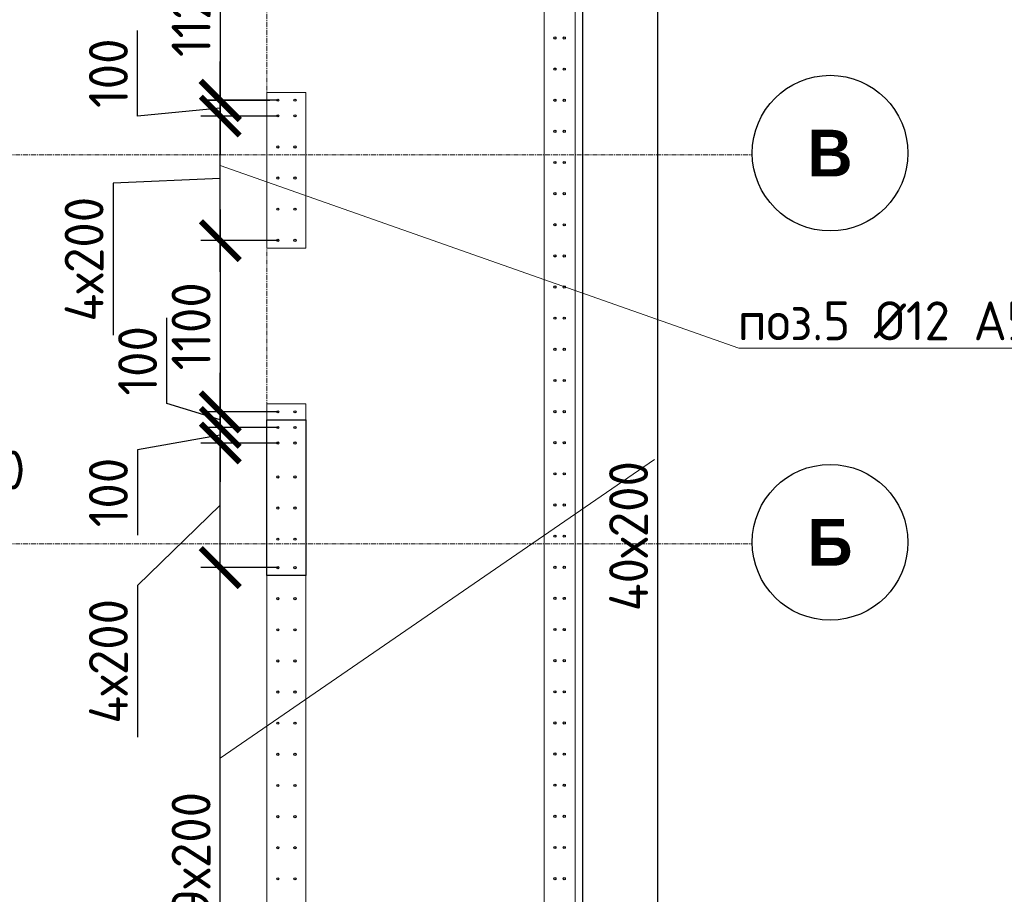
# Model space of a CAD drawing. Header units: millimetres. Extents: x -56135 to 1694203, y -446411 to -23139.
# Tile 244 of 256: x 1005969 to 1012296, y -124050 to -118432. Entities that reach past the tile are written whole.
import ezdxf
from ezdxf import colors
from ezdxf.entities.mleader import LeaderData, LeaderLine
from ezdxf.math import Vec2, Vec3

# ---------------------------------------------------------------- set-up
doc = ezdxf.new("R2010")
doc.units = ezdxf.units.MM
for name, pattern in [('01 Штриховая _4 мм_', [6, 3.5, -2.5]), ('______5', [1100, 800, -100, 100, -100]), ('HIDDEN2', [4.7625, 3.175, -1.5875]), ('осевая', [50.8, 31.75, -6.35, 6.35, -6.35])]:
    doc.linetypes.add(name, pattern=pattern)
for name, color, linetype, lineweight in [('0 Фундамент', 5, 'Continuous', 30), ('1 Стены', 3, 'Continuous', 30), ('Оси', 40, '______5', 18), ('подоснова', 151, 'Continuous', 5), ('РАЗМЕРЫ', 1, 'Continuous', 9), ('СТЕНЫ', 3, 'Continuous', 30)]:
    doc.layers.add(name, color=color, linetype=linetype, lineweight=lineweight)
doc.styles.add('Century Gothic', font='GOTHIC.TTF')
doc.styles.add('GOST-2.304_Type-B', font='GOST_Common.ttf')
doc.dimstyles.new('СПДС', dxfattribs={"dimscale": 100, "dimtxt": 2.5, "dimasz": 2.5, "dimexe": 1.25, "dimexo": 0, "dimtad": 1, "dimdec": 0, "dimtxsty": 'GOST-2.304_Type-B', "dimblk": 'ARCHTICK', "dimcen": 2.5, "dimdle": 2, "dimadec": 0, "dimazin": 2, "dimtfac": 0.75, "dimtdec": 0, "dimtmove": 1, "dimatfit": 3, "dimfxl": 1, "dimtolj": 1, "dimarcsym": 1})

# ---------------------------------------------------------------- blocks, each defined once
blk = doc.blocks.new('NSY101')
at = {"color": 0, "linetype": 'ByBlock', "lineweight": -2}
blk.add_circle((0, 0), 50, dxfattribs=at)
blk = doc.blocks.new('оси 2.2-2.3')
at = {"layer": 'Оси', "color": 16, "linetype": 'осевая', "lineweight": 0, "transparency": 33554687}
for p, q in [((521254.5, -104267.9), (521254.9, -134893.5)), ((468076.3, -119495.4), (524372.9, -119495.4)), ((468076.3, -121995.4), (524372.9, -121995.4))]:
    blk.add_line(p, q, dxfattribs=at)
at = {"layer": 'Оси', "color": 16, "linetype": 'Continuous', "lineweight": 25, "transparency": 33554687, "xscale": 9.999999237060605, "yscale": 9.999999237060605, "zscale": 9.999999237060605}
for p in [(524872.8, -119485.2), (524872.8, -121985.2)]:
    blk.add_blockref('NSY101', p, dxfattribs=at)
at = {"layer": 'Оси', "color": 16, "linetype": 'Continuous', "lineweight": 25, "transparency": 33554687, "char_height": 300, "width": 390, "attachment_point": 5, "style": 'Century Gothic'}
for s, insert in [('\\A1;{\\fCentury Gothic|i0|b1;\\H300.000000;\\W1.000000;\\C16;В}\\P', (524872.8, -119485.2)), ('\\A1;{\\fCentury Gothic|i0|b1;\\H300.000000;\\W1.000000;\\C16;Б}\\P', (524872.8, -121985.2))]:
    blk.add_mtext(s, dxfattribs=dict(at, insert=insert))
blk = doc.blocks.new('стены тп')
at = {"layer": '1 Стены', "color": 252, "linetype": 'HIDDEN2', "lineweight": 0, "true_color": 0x939598}
for p, q in [((911170.6, -198925.6), (911170.6, -207025.6)), ((911370.6, -207225.6), (911370.6, -198925.6)), ((909390.6, -200125.6), (909640.6, -200125.6)), ((909390.6, -200125.6), (909390.6, -200525.6)), ((909640.6, -201125.6), (909640.6, -200125.6)), ((909390.6, -200525.6), (909390.6, -200645.6)), ((909390.6, -200645.6), (909390.6, -201125.6)), ((909640.6, -201125.6), (909390.6, -201125.6)), ((909390.6, -202125.6), (909640.6, -202125.6)), ((909390.6, -202125.6), (909390.6, -209325.6)), ((909640.6, -207525.6), (909640.6, -202125.6))]:
    blk.add_line(p, q, dxfattribs=at)
blk = doc.blocks.new('_ArchTick')
at = {"color": 0, "linetype": 'ByBlock', "const_width": 0.15}
blk.add_lwpolyline([(-0.5, -0.5), (0.5, 0.5)], dxfattribs=at)
blk = doc.blocks.new('*D537')
at = {"layer": 'DEFPOINTS', "color": 0, "transparency": 16777216}
for p in [(1005257.9, -121391.8), (1005257.9, -121869.2), (1005357.9, -121869.2)]:
    blk.add_point(p, dxfattribs=at)
at = {"layer": 'РАЗМЕРЫ', "color": 0, "lineweight": -2, "transparency": 16777216}
for p, q in [((1005257.9, -121869.2), (1005257.9, -121266.8)), ((1005357.9, -121869.2), (1005357.9, -121266.8)), ((1005257.9, -121391.8), (1005007.9, -121391.8)), ((1005357.9, -121391.8), (1005257.9, -121391.8)), ((1005357.9, -121391.8), (1005607.9, -121391.8))]:
    blk.add_line(p, q, dxfattribs=at)
at = {"layer": 'РАЗМЕРЫ', "color": 0, "lineweight": -2, "transparency": 16777216, "xscale": 250, "yscale": 250, "zscale": 250}
blk.add_blockref('_ArchTick', (1005257.9, -121391.8), dxfattribs=at)
at = {"layer": 'РАЗМЕРЫ', "color": 0, "lineweight": -2, "transparency": 16777216, "xscale": 250, "yscale": 250, "zscale": 250, "rotation": 180}
blk.add_blockref('_ArchTick', (1005357.9, -121391.8), dxfattribs=at)
at = {"layer": 'РАЗМЕРЫ', "color": 0, "transparency": 16777216, "insert": (1005781.8, -121324.5), "char_height": 250, "attachment_point": 5, "style": 'GOST-2.304_Type-B'}
blk.add_mtext('\\A1;100', dxfattribs=at)
blk = doc.blocks.new('*D635')
at = {"layer": 'DEFPOINTS', "color": 0, "transparency": 16777216}
for p in [(1007627.8, -117829.1, -720), (1007258.2, -118949.1), (1007627.8, -118949.1, -720)]:
    blk.add_point(p, dxfattribs=at)
at = {"layer": 'РАЗМЕРЫ', "color": 0, "lineweight": -2, "transparency": 16777216}
for p, q in [((1007258.2, -117629.1), (1007258.2, -119149.1)), ((1007627.8, -117829.1), (1007133.2, -117829.1)), ((1007627.8, -118949.1), (1007133.2, -118949.1))]:
    blk.add_line(p, q, dxfattribs=at)
at = {"layer": 'РАЗМЕРЫ', "color": 0, "lineweight": -2, "transparency": 16777216, "xscale": 250, "yscale": 250, "zscale": 250}
for p, rotation in [((1007258.2, -117829.1), 90), ((1007258.2, -118949.1), 270)]:
    blk.add_blockref('_ArchTick', p, dxfattribs=dict(at, rotation=rotation))
at = {"layer": 'РАЗМЕРЫ', "color": 0, "transparency": 16777216, "insert": (1007070.7, -118389.1), "char_height": 250, "attachment_point": 5, "rotation": 90, "style": 'GOST-2.304_Type-B'}
blk.add_mtext('\\A1;1120', dxfattribs=at)
blk = doc.blocks.new('*D636')
at = {"layer": 'DEFPOINTS', "color": 0, "transparency": 16777216}
for p in [(1007627.8, -119851.2), (1007258.2, -120951.1), (1007627.8, -120951.1, -720)]:
    blk.add_point(p, dxfattribs=at)
at = {"layer": 'РАЗМЕРЫ', "color": 0, "lineweight": -2, "transparency": 16777216}
for p, q in [((1007258.2, -119651.2), (1007258.2, -121151.1)), ((1007627.8, -119851.2), (1007133.2, -119851.2)), ((1007627.8, -120951.1), (1007133.2, -120951.1))]:
    blk.add_line(p, q, dxfattribs=at)
at = {"layer": 'РАЗМЕРЫ', "color": 0, "lineweight": -2, "transparency": 16777216, "xscale": 250, "yscale": 250, "zscale": 250}
for p, rotation in [((1007258.2, -119851.2), 90), ((1007258.2, -120951.1), 270)]:
    blk.add_blockref('_ArchTick', p, dxfattribs=dict(at, rotation=rotation))
at = {"layer": 'РАЗМЕРЫ', "color": 0, "transparency": 16777216, "insert": (1007070.7, -120401.1), "char_height": 250, "attachment_point": 5, "rotation": 90, "style": 'GOST-2.304_Type-B'}
blk.add_mtext('\\A1;1100', dxfattribs=at)
blk = doc.blocks.new('_None')
blk = doc.blocks.new('*D924')
at = {"layer": 'DEFPOINTS', "color": 0, "transparency": 16777216}
for p in [(1007258.2, -121951.3), (1007627.8, -121951.3), (1007627.8, -125751.1, -720)]:
    blk.add_point(p, dxfattribs=at)
at = {"layer": 'РАЗМЕРЫ', "color": 0, "lineweight": -2, "transparency": 16777216}
for p, q in [((1007258.2, -125951.1), (1007258.2, -121751.3)), ((1007627.8, -121951.3), (1007133.2, -121951.3)), ((1007627.8, -125751.1), (1007133.2, -125751.1))]:
    blk.add_line(p, q, dxfattribs=at)
at = {"layer": 'РАЗМЕРЫ', "color": 0, "lineweight": -2, "transparency": 16777216, "xscale": 250, "yscale": 250, "zscale": 250}
for p, rotation in [((1007258.2, -121951.3), 90), ((1007258.2, -125751.1), 270)]:
    blk.add_blockref('_ArchTick', p, dxfattribs=dict(at, rotation=rotation))
at = {"layer": 'РАЗМЕРЫ', "color": 0, "transparency": 16777216, "insert": (1007070.7, -123851.2), "char_height": 250, "attachment_point": 5, "rotation": 90, "style": 'GOST-2.304_Type-B'}
blk.add_mtext('\\A1;19х200', dxfattribs=at)
blk = doc.blocks.new('*D925')
at = {"layer": 'DEFPOINTS', "color": 0, "transparency": 16777216}
for p in [(1007258.2, -121151.3), (1007627.8, -121151.3), (1007627.8, -121951.3)]:
    blk.add_point(p, dxfattribs=at)
at = {"layer": 'РАЗМЕРЫ', "color": 0, "lineweight": -2, "transparency": 16777216}
for p, q in [((1007258.2, -122151.3), (1007258.2, -120951.3)), ((1007627.8, -121151.3), (1007133.2, -121151.3)), ((1007258.2, -121551.3), (1006727, -122066.2)), ((1007627.8, -121951.3), (1007133.2, -121951.3)), ((1006727, -122066.2), (1006727, -123041.2))]:
    blk.add_line(p, q, dxfattribs=at)
at = {"layer": 'РАЗМЕРЫ', "color": 0, "lineweight": -2, "transparency": 16777216, "xscale": 250, "yscale": 250, "zscale": 250}
for p, rotation in [((1007258.2, -121151.3), 90), ((1007258.2, -121951.3), 270)]:
    blk.add_blockref('_ArchTick', p, dxfattribs=dict(at, rotation=rotation))
at = {"layer": 'РАЗМЕРЫ', "color": 0, "transparency": 16777216, "insert": (1006539.5, -122553.7), "char_height": 250, "attachment_point": 5, "rotation": 90, "style": 'GOST-2.304_Type-B'}
blk.add_mtext('\\A1;4х200', dxfattribs=at)
blk = doc.blocks.new('*D926')
at = {"layer": 'DEFPOINTS', "color": 0, "transparency": 16777216}
for p in [(1007258.2, -120951.1), (1007577.5, -120951.1), (1007627.8, -121051.3)]:
    blk.add_point(p, dxfattribs=at)
at = {"layer": 'РАЗМЕРЫ', "color": 0, "lineweight": -2, "transparency": 16777216}
for p, q in [((1006914.5, -120898), (1006914.5, -120348)), ((1007258.2, -120951.1), (1007258.2, -120701.1)), ((1007258.2, -121001.2), (1006914.5, -120898)), ((1007577.5, -120951.1), (1007133.2, -120951.1)), ((1007258.2, -121051.3), (1007258.2, -120951.1)), ((1007258.2, -121051.3), (1007258.2, -120951.1)), ((1007627.8, -121051.3), (1007133.2, -121051.3)), ((1007258.2, -121051.3), (1007258.2, -121301.3))]:
    blk.add_line(p, q, dxfattribs=at)
at = {"layer": 'РАЗМЕРЫ', "color": 0, "lineweight": -2, "transparency": 16777216, "xscale": 250, "yscale": 250, "zscale": 250}
for p, rotation in [((1007258.2, -120951.1), 270), ((1007258.2, -121051.3), 90)]:
    blk.add_blockref('_ArchTick', p, dxfattribs=dict(at, rotation=rotation))
at = {"layer": 'РАЗМЕРЫ', "color": 0, "transparency": 16777216, "insert": (1006727, -120623), "char_height": 250, "attachment_point": 5, "rotation": 90, "style": 'GOST-2.304_Type-B'}
blk.add_mtext('\\A1;100', dxfattribs=at)
blk = doc.blocks.new('*D927')
at = {"layer": 'DEFPOINTS', "color": 0, "transparency": 16777216}
for p in [(1007258.2, -121051.3), (1007507, -121051.3), (1007627.8, -121151.3)]:
    blk.add_point(p, dxfattribs=at)
at = {"layer": 'РАЗМЕРЫ', "color": 0, "lineweight": -2, "transparency": 16777216}
for p, q in [((1007258.2, -121051.3), (1007258.2, -120801.3)), ((1007507, -121051.3), (1007133.2, -121051.3)), ((1007258.2, -121151.3), (1007258.2, -121051.3)), ((1007258.2, -121151.3), (1007258.2, -121051.3)), ((1007258.2, -121101.3), (1006727, -121193.9)), ((1006727, -121193.9), (1006727, -121743.9)), ((1007627.8, -121151.3), (1007133.2, -121151.3)), ((1007258.2, -121151.3), (1007258.2, -121401.3))]:
    blk.add_line(p, q, dxfattribs=at)
at = {"layer": 'РАЗМЕРЫ', "color": 0, "lineweight": -2, "transparency": 16777216, "xscale": 250, "yscale": 250, "zscale": 250}
for p, rotation in [((1007258.2, -121051.3), 270), ((1007258.2, -121151.3), 90)]:
    blk.add_blockref('_ArchTick', p, dxfattribs=dict(at, rotation=rotation))
at = {"layer": 'РАЗМЕРЫ', "color": 0, "transparency": 16777216, "insert": (1006539.5, -121468.9), "char_height": 250, "attachment_point": 5, "rotation": 90, "style": 'GOST-2.304_Type-B'}
blk.add_mtext('\\A1;100', dxfattribs=at)
blk = doc.blocks.new('*D928')
at = {"layer": 'DEFPOINTS', "color": 0, "transparency": 16777216}
for p in [(1007258.2, -119051.2), (1007627.8, -119051.2), (1007627.8, -119851.2)]:
    blk.add_point(p, dxfattribs=at)
at = {"layer": 'РАЗМЕРЫ', "color": 0, "lineweight": -2, "transparency": 16777216}
for p, q in [((1007258.2, -120051.2), (1007258.2, -118851.2)), ((1007627.8, -119051.2), (1007133.2, -119051.2)), ((1007258.2, -119451.2), (1006570.7, -119483)), ((1006570.7, -119483), (1006570.7, -120458)), ((1007627.8, -119851.2), (1007133.2, -119851.2))]:
    blk.add_line(p, q, dxfattribs=at)
at = {"layer": 'РАЗМЕРЫ', "color": 0, "lineweight": -2, "transparency": 16777216, "xscale": 250, "yscale": 250, "zscale": 250}
for p, rotation in [((1007258.2, -119051.2), 90), ((1007258.2, -119851.2), 270)]:
    blk.add_blockref('_ArchTick', p, dxfattribs=dict(at, rotation=rotation))
at = {"layer": 'РАЗМЕРЫ', "color": 0, "transparency": 16777216, "insert": (1006383.2, -119970.5), "char_height": 250, "attachment_point": 5, "rotation": 90, "style": 'GOST-2.304_Type-B'}
blk.add_mtext('\\A1;4х200', dxfattribs=at)
blk = doc.blocks.new('*D929')
at = {"layer": 'DEFPOINTS', "color": 0, "transparency": 16777216}
for p in [(1007258.2, -118951.1), (1007576.4, -118951.1), (1007627.8, -119051.2)]:
    blk.add_point(p, dxfattribs=at)
at = {"layer": 'РАЗМЕРЫ', "color": 0, "lineweight": -2, "transparency": 16777216}
for p, q in [((1006727, -119050.6), (1006727, -118500.6)), ((1007258.2, -118951.1), (1007258.2, -118701.1)), ((1007576.4, -118951.1), (1007133.2, -118951.1)), ((1007258.2, -119051.2), (1007258.2, -118951.1)), ((1007258.2, -119051.2), (1007258.2, -118951.1)), ((1007258.2, -119001.1), (1006727, -119050.6)), ((1007627.8, -119051.2), (1007133.2, -119051.2)), ((1007258.2, -119051.2), (1007258.2, -119301.2))]:
    blk.add_line(p, q, dxfattribs=at)
at = {"layer": 'РАЗМЕРЫ', "color": 0, "lineweight": -2, "transparency": 16777216, "xscale": 250, "yscale": 250, "zscale": 250}
for p, rotation in [((1007258.2, -118951.1), 270), ((1007258.2, -119051.2), 90)]:
    blk.add_blockref('_ArchTick', p, dxfattribs=dict(at, rotation=rotation))
at = {"layer": 'РАЗМЕРЫ', "color": 0, "transparency": 16777216, "insert": (1006539.5, -118775.6), "char_height": 250, "attachment_point": 5, "rotation": 90, "style": 'GOST-2.304_Type-B'}
blk.add_mtext('\\A1;100', dxfattribs=at)
blk = doc.blocks.new('*D936')
at = {"layer": 'DEFPOINTS', "color": 0, "transparency": 16777216}
for p in [(1009656.6, -117749.5), (1010069, -117749.5), (1009468.2, -125749.5, -16.6)]:
    blk.add_point(p, dxfattribs=at)
at = {"layer": 'РАЗМЕРЫ', "color": 0, "lineweight": -2, "transparency": 16777216}
for p, q in [((1010069, -125949.5), (1010069, -117549.5)), ((1009656.6, -117749.5), (1010194, -117749.5)), ((1009468.2, -125749.5), (1010194, -125749.5))]:
    blk.add_line(p, q, dxfattribs=at)
at = {"layer": 'РАЗМЕРЫ', "color": 0, "lineweight": -2, "transparency": 16777216, "xscale": 250, "yscale": 250, "zscale": 250}
for p, rotation in [((1010069, -117749.5), 90), ((1010069, -125749.5), 270)]:
    blk.add_blockref('_ArchTick', p, dxfattribs=dict(at, rotation=rotation))
at = {"layer": 'РАЗМЕРЫ', "color": 0, "transparency": 16777216, "insert": (1009881.5, -121749.5), "char_height": 250, "attachment_point": 5, "rotation": 90, "style": 'GOST-2.304_Type-B'}
blk.add_mtext('\\A1;40х200', dxfattribs=at)
blk = doc.blocks.new('стены  тп')
at = {"layer": 'СТЕНЫ', "color": 251, "linetype": '01 Штриховая _4 мм_', "lineweight": 0, "true_color": 0x636466}
for p, q in [((591292.3, -328025.7, 3100), (591292.3, -336125.7, 3100)), ((591492.3, -336325.7, 3100), (591492.3, -328025.7, 3100)), ((589512.3, -329225.7, 3100), (589762.3, -329225.7, 3100)), ((589512.3, -329225.7, 3100), (589512.3, -329625.7, 3100)), ((589762.3, -330225.7, 3100), (589762.3, -329225.7, 3100)), ((589512.3, -329625.7, 3100), (589512.3, -329745.7, 3100)), ((589512.3, -329745.7, 3100), (589512.3, -330225.7, 3100)), ((589762.3, -330225.7, 3100), (589512.3, -330225.7, 3100)), ((589512.3, -331225.7, 3100), (589512.3, -338425.7, 3100)), ((589512.3, -331225.7, 3100), (589762.3, -331225.7, 3100)), ((589762.3, -336625.7, 3100), (589762.3, -331225.7, 3100))]:
    blk.add_line(p, q, dxfattribs=at)

msp = doc.modelspace()

# ---------------------------------------------------------------- linework, layer by layer
at = {"color": 1, "lineweight": 30}
msp.add_lwpolyline([(1007558.2, -121001.3), (1007808.2, -121001.3), (1007808.2, -122001.3), (1007558.2, -122001.3)], close=True, dxfattribs=at)
at = {"layer": '0 Фундамент'}
msp.add_lwpolyline([(960458, -105949.2), (960458, -130129.2), (967808, -130129.2), (967808, -130129.2), (980308, -130129.2), (980308, -130129.2), (982658, -130129.2), (982658, -130129.2), (1008108, -130129.2), (1008108, -126049.2), (1009588, -126049.2), (1009588, -117449.2), (1008108, -117449.2), (1008108, -105949.2), (960458, -105949.2)], dxfattribs=at)
at = {"layer": 'РАЗМЕРЫ', "color": 8, "linetype": 'Continuous', "lineweight": 30}
for centre in [(1009408.2, -118549.2, -16.6), (1009468.2, -118549.5, -16.6), (1009408.2, -118749.2, -16.6), (1009468.2, -118749.5, -16.6), (1007627.8, -118949.1, -720), (1007738.2, -118949.1, -720), (1009408.2, -118949.2, -16.6), (1009468.2, -118949.5, -16.6), (1007627.8, -119049.2), (1007738.2, -119049.2), (1009408.2, -119149.2, -16.6), (1009468.2, -119149.5, -16.6), (1007627.8, -119249.2), (1007738.2, -119249.2), (1009408.2, -119349.2, -16.6), (1009468.2, -119349.5, -16.6), (1007627.8, -119449.2), (1007738.2, -119449.2), (1009408.2, -119549.2, -16.6), (1009468.2, -119549.5, -16.6), (1007627.8, -119649.2), (1007738.2, -119649.2), (1009408.2, -119749.2, -16.6), (1009468.2, -119749.5, -16.6), (1007627.8, -119849.2), (1007738.2, -119849.2), (1009408.2, -119949.2, -16.6), (1009468.2, -119949.5, -16.6), (1009408.2, -120149.2, -16.6), (1009468.2, -120149.5, -16.6), (1009408.2, -120349.2, -16.6), (1009468.2, -120349.5, -16.6), (1009408.2, -120549.2, -16.6), (1009468.2, -120549.5, -16.6), (1009408.2, -120749.2, -16.6), (1009468.2, -120749.5, -16.6), (1007627.8, -120951.1, -720), (1007738.2, -120951.1, -720), (1009408.2, -120949.2, -16.6), (1009468.2, -120949.5, -16.6), (1007627.8, -121051.3), (1007738.2, -121051.3), (1007627.8, -121151.3), (1007738.2, -121151.3), (1009408.2, -121149.2, -16.6), (1009468.2, -121149.5, -16.6), (1007627.8, -121369.1, -720), (1007738.2, -121369.1, -720), (1009408.2, -121349.2, -16.6), (1009468.2, -121349.5, -16.6), (1007627.8, -121569.1, -720), (1007738.2, -121569.1, -720), (1009408.2, -121549.2, -16.6), (1009468.2, -121549.5, -16.6), (1007627.8, -121769.1, -720), (1007738.2, -121769.1, -720), (1009408.2, -121749.2, -16.6), (1009468.2, -121749.5, -16.6), (1007627.8, -121951.3), (1007738.2, -121951.3), (1009408.2, -121949.2, -16.6), (1009468.2, -121949.5, -16.6), (1007627.8, -122151.1, -720), (1007738.2, -122151.1, -720), (1009408.2, -122149.2, -16.6), (1009468.2, -122149.5, -16.6), (1007627.8, -122351.1, -720), (1007738.2, -122351.1, -720), (1009408.2, -122349.2, -16.6), (1009468.2, -122349.5, -16.6), (1007627.8, -122551.1, -720), (1007738.2, -122551.1, -720), (1009408.2, -122549.2, -16.6), (1009468.2, -122549.5, -16.6), (1007627.8, -122751.1, -720), (1007738.2, -122751.1, -720), (1009408.2, -122749.2, -16.6), (1009468.2, -122749.5, -16.6), (1007627.8, -122951.1, -720), (1007738.2, -122951.1, -720), (1009408.2, -122949.2, -16.6), (1009468.2, -122949.5, -16.6), (1007627.8, -123151.1, -720), (1007738.2, -123151.1, -720), (1009408.2, -123149.2, -16.6), (1009468.2, -123149.5, -16.6), (1007627.8, -123351.1, -720), (1007738.2, -123351.1, -720), (1009408.2, -123349.2, -16.6), (1009468.2, -123349.5, -16.6), (1007627.8, -123551.1, -720), (1007738.2, -123551.1, -720), (1009408.2, -123549.2, -16.6), (1009468.2, -123549.5, -16.6), (1009408.2, -123749.2, -16.6), (1007627.8, -123751.1, -720), (1007738.2, -123751.1, -720), (1009468.2, -123749.5, -16.6), (1007627.8, -123951.1, -720), (1007738.2, -123951.1, -720), (1009408.2, -123949.2, -16.6), (1009468.2, -123949.5, -16.6)]:
    msp.add_circle(centre, 7, dxfattribs=at)

# ---------------------------------------------------------------- block references
at = {"layer": 'РАЗМЕРЫ', "color": 1}
for name, p in [('оси 2.2-2.3', (486303.3, 196.2)), ('стены тп', (98167.6, 81226.5))]:
    msp.add_blockref(name, p, dxfattribs=at)
at = {"layer": 'РАЗМЕРЫ'}
msp.add_blockref('стены  тп', (418045.9, 210326.6, -3100), dxfattribs=at)

# ---------------------------------------------------------------- dimensions: what is measured, and where the dimension line sits
at = {"layer": 'РАЗМЕРЫ', "color": 1}
for base, p1, p2, text, picture, middle in [((1010069, -117749.5), (1009468.2, -125749.5, -16.6), (1009656.6, -117749.5), '40х200', '*D936', (1009881.5, -121749.5)), ((1007258.2, -121951.3), (1007627.8, -125751.1, -720), (1007627.8, -121951.3), '19х200', '*D924', (1007070.7, -123851.2))]:
    dim = msp.add_linear_dim(base=base, p1=p1, p2=p2, angle=90, text=text, dimstyle='СПДС', dxfattribs=at)
    dim.commit()
    dim.dimension.update_dxf_attribs({"geometry": picture, "text_midpoint": middle})
for base, p1, p2, picture, middle in [((1007258.2, -118949.1), (1007627.8, -117829.1, -720), (1007627.8, -118949.1, -720), '*D635', (1007070.7, -118389.1)), ((1007258.2, -120951.1), (1007627.8, -119851.2), (1007627.8, -120951.1, -720), '*D636', (1007070.7, -120401.1)), ((1007258.2, -120951.1), (1007627.8, -121051.3), (1007577.5, -120951.1), '*D926', (1006727, -120835.5))]:
    dim = msp.add_linear_dim(base=base, p1=p1, p2=p2, angle=90, dimstyle='СПДС', dxfattribs=at)
    dim.commit()
    dim.dimension.update_dxf_attribs({"geometry": picture, "text_midpoint": middle})
for base, p1, p2, picture, middle in [((1007258.2, -118951.1), (1007627.8, -119051.2), (1007576.4, -118951.1), '*D929', (1006727, -118988.1)), ((1007258.2, -121051.3), (1007627.8, -121151.3), (1007507, -121051.3), '*D927', (1006727, -121256.4))]:
    dim = msp.add_linear_dim(base=base, p1=p1, p2=p2, angle=90, dimstyle='СПДС', dxfattribs=at)
    dim.commit()
    dim.dimension.update_dxf_attribs({"geometry": picture, "text_midpoint": middle, "dimtype": 160})
for base, p1, p2, picture, middle in [((1007258.2, -119051.2), (1007627.8, -119851.2), (1007627.8, -119051.2), '*D928', (1006570.7, -119545.5)), ((1007258.2, -121151.3), (1007627.8, -121951.3), (1007627.8, -121151.3), '*D925', (1006727, -122128.7))]:
    dim = msp.add_linear_dim(base=base, p1=p1, p2=p2, angle=90, text='4х200', dimstyle='СПДС', dxfattribs=at)
    dim.commit()
    dim.dimension.update_dxf_attribs({"geometry": picture, "text_midpoint": middle, "dimtype": 160})
dim = msp.add_linear_dim(base=(1005257.9, -121391.8), p1=(1005357.9, -121869.2), p2=(1005257.9, -121869.2), dimstyle='СПДС', dxfattribs=at)
dim.commit()
dim.dimension.update_dxf_attribs({"geometry": '*D537', "text_midpoint": (1005781.8, -121512), "dimtype": 160})

# ---------------------------------------------------------------- leaders
at = {"layer": 'подоснова', "color": 4, "ltscale": 0.3}
ml = msp.add_multileader_mtext('Standard', dxfattribs=at)
ml.set_content('{\\C2;поз.5 %%C12 А500С }', color=4, style='GOST-2.304_Type-B')
ml.set_leader_properties(color=256, linetype='ByLayer', lineweight=15)
ml.set_arrow_properties(name='NONE')
ml.build(insert=Vec2(0, 0))
ml.multileader.update_dxf_attribs({"text_left_attachment_type": 6, "text_right_attachment_type": 6, "dogleg_length": 0.1, "arrow_head_size": 18})
ctx = ml.context
ctx.base_point, ctx.char_height, ctx.arrow_head_size, ctx.landing_gap_size, ctx.plane_origin = Vec3(1010591, -120541.3), 250, 18, 20, Vec3(1021726.6, -120178.8)
ctx.left_attachment, ctx.right_attachment, ctx.text_align_type = 6, 6, 1
notes = []
notes.append((ctx, [(1, (1, 1, 0), (1010590.9, -120541.3), (1, 0), 0.1, [(2, [(1010048.6, -121257.6), (1007258.2, -123174.6), (1007258.2, -119369.1)], 0, [])])]))
ctx.mtext.insert, ctx.mtext.width, ctx.mtext.alignment, ctx.mtext.flow_direction = Vec3(1011777.9, -120241.3), 4075.871, 2, 5
for ctx, leaders in notes:
    for number, flags, end, landing, length, lines in leaders:
        leader = LeaderData()
        leader.index, (leader.has_last_leader_line, leader.has_dogleg_vector, leader.attachment_direction) = number, flags
        leader.last_leader_point, leader.dogleg_vector, leader.dogleg_length = Vec3(end), Vec3(landing), length
        for number, points, colour, breaks in lines:
            line = LeaderLine()
            line.index, line.vertices, line.color, line.breaks = number, Vec3.list(points), colors.encode_raw_color(colour), breaks
            leader.lines.append(line)
        ctx.leaders.append(leader)

doc.saveas('drawing.dxf')
